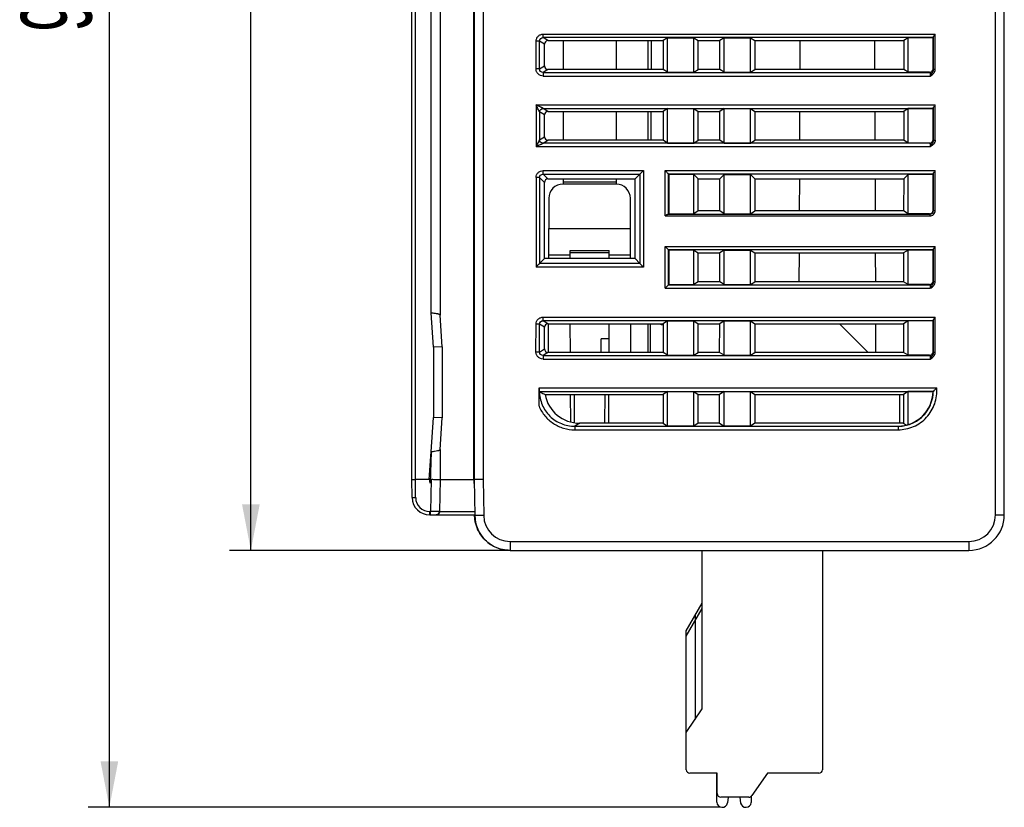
# Model space of a CAD drawing. Header units: millimetres. Extents: x 0 to 420, y 0 to 297.
# Tile 49 of 72: x 82 to 138, y 162 to 207. Entities that reach past the tile are written whole.
import ezdxf

# ---------------------------------------------------------------- set-up
doc = ezdxf.new("R2010")
doc.units = ezdxf.units.MM
doc.header["$LTSCALE"] = 23.1
doc.layers.get('0').update_dxf_attribs({"linetype": 'CONTINUOUS'})
doc.styles.get("Standard").update_dxf_attribs({"font": 'txt', "width": 0.6})
doc.dimstyles.new('DIMSTYLE_1', dxfattribs={"dimtxt": 4, "dimasz": 2.6, "dimexe": 1.2, "dimexo": 0.1, "dimgap": 1, "dimtad": 1, "dimzin": 0, "dimdsep": 46, "dimtxsty": 'Standard', "dimblk": '_FILLED', "dimblk1": '_FILLED', "dimblk2": '_FILLED', "dimcen": 0.09, "dimazin": 0, "dimtp": 0.01, "dimtm": 0.01, "dimtfac": 1, "dimtofl": 0, "dimtmove": 0, "dimatfit": 3, "dimldrblk": '_FILLED', "dimfxl": 1, "dimtolj": 1, "dimtzin": 0, "dimarcsym": 0})

# ---------------------------------------------------------------- blocks, each defined once
blk = doc.blocks.new('_FILLED')
at = {"color": 0, "linetype": 'ByBlock'}
blk.add_solid([(0, 0), (-1, 0.192), (-1, -0.192)], dxfattribs=at)
blk = doc.blocks.new('*D1')
at = {"color": 2, "linetype": 'Continuous', "transparency": 16777216}
for p, q in [((104.953, 257.985), (94.204, 257.985)), ((95.404, 257.985), (95.404, 217.385)), ((95.404, 176.785), (95.404, 217.385)), ((109.967, 176.785), (94.204, 176.785))]:
    blk.add_line(p, q, dxfattribs=at)
at = {"color": 2, "linetype": 'Continuous', "transparency": 16777216, "xscale": 2.6, "yscale": 2.6, "zscale": 2.6}
for p, rotation in [((95.404, 257.985), 90), ((95.404, 176.785), 270)]:
    blk.add_blockref('_FILLED', p, dxfattribs=dict(at, rotation=rotation))
at = {"color": 2, "linetype": 'Continuous', "transparency": 16777216, "insert": (90.404, 217.385), "char_height": 4, "width": 12, "attachment_point": 2, "rotation": 90, "line_spacing_factor": 0.9}
blk.add_mtext('81.20', dxfattribs=at)
blk = doc.blocks.new('*D2')
at = {"color": 2, "linetype": 'Continuous', "transparency": 16777216}
for p, q in [((104.953, 257.985), (86.204, 257.985)), ((87.404, 257.985), (87.404, 210.123)), ((87.404, 162.26), (87.404, 210.123)), ((121.955, 162.26), (86.204, 162.26))]:
    blk.add_line(p, q, dxfattribs=at)
at = {"color": 2, "linetype": 'Continuous', "transparency": 16777216, "xscale": 2.6, "yscale": 2.6, "zscale": 2.6}
for p, rotation in [((87.404, 257.985), 90), ((87.404, 162.26), 270)]:
    blk.add_blockref('_FILLED', p, dxfattribs=dict(at, rotation=rotation))
at = {"color": 2, "linetype": 'Continuous', "transparency": 16777216, "insert": (82.404, 210.123), "char_height": 4, "width": 12, "attachment_point": 2, "rotation": 90, "line_spacing_factor": 0.9}
blk.add_mtext('95.72', dxfattribs=at)

msp = doc.modelspace()

# ---------------------------------------------------------------- linework, layer by layer
at = {"color": 7, "linetype": 'Continuous'}
for p, q in [((104.504, 180.785), (104.504, 243.885)), ((104.704, 180.785), (104.704, 243.885)), ((105.599, 190.218), (105.599, 243.885)), ((106.099, 243.885), (106.099, 190.085)), ((108.004, 180.785), (108.004, 243.985)), ((108.032, 243.885), (108.032, 180.785)), ((108.532, 243.885), (108.532, 180.789)), ((137.504, 178.785), (137.504, 243.885)), ((138.004, 178.785), (138.004, 243.985)), ((111.533, 203.998), (111.533, 205.572)), ((111.732, 205.571), (111.533, 205.572)), ((111.731, 203.998), (111.732, 205.571)), ((112.004, 205.402), (111.732, 205.571)), ((111.932, 205.769), (111.932, 205.968)), ((111.932, 205.968), (134.096, 205.968)), ((112.204, 205.6), (111.932, 205.769)), ((133.988, 205.769), (111.932, 205.769)), ((112.204, 205.6), (118.719, 205.6)), ((113.054, 205.6), (113.054, 203.97)), ((116.054, 205.6), (116.054, 203.97)), ((117.854, 205.6), (117.854, 203.97)), ((118.041, 205.6), (118.035, 203.97)), ((118.719, 205.6), (118.718, 203.97)), ((118.964, 205.758), (118.719, 205.6)), ((118.964, 205.758), (120.445, 205.758)), ((118.964, 203.811), (118.964, 205.758)), ((120.445, 205.758), (120.69, 205.6)), ((120.445, 203.811), (120.445, 205.758)), ((120.69, 205.6), (121.919, 205.6)), ((120.691, 203.97), (120.69, 205.6)), ((121.918, 203.97), (121.919, 205.6)), ((122.164, 205.758), (121.919, 205.6)), ((122.164, 205.758), (123.645, 205.758)), ((122.164, 203.811), (122.164, 205.758)), ((123.645, 205.758), (123.89, 205.6)), ((123.645, 203.811), (123.645, 205.758)), ((123.89, 205.6), (132.319, 205.6)), ((123.89, 205.6), (123.891, 203.97)), ((126.455, 203.97), (126.461, 205.6)), ((130.693, 203.97), (130.688, 205.6)), ((132.319, 205.6), (132.318, 203.97)), ((132.564, 205.758), (132.319, 205.6)), ((133.978, 205.758), (132.564, 205.758)), ((132.564, 203.811), (132.564, 205.758)), ((133.978, 205.758), (133.988, 205.769)), ((133.978, 204.01), (133.978, 205.758)), ((133.996, 203.981), (133.996, 205.8)), ((134.096, 203.981), (134.096, 205.968)), ((112.004, 204.168), (112.004, 205.402)), ((111.731, 203.998), (111.533, 203.998)), ((111.731, 203.998), (112.004, 204.168)), ((112.204, 203.97), (111.932, 203.801)), ((111.932, 203.801), (111.932, 203.601)), ((111.932, 203.801), (133.789, 203.801)), ((118.718, 203.97), (112.204, 203.97)), ((118.964, 203.811), (118.718, 203.97)), ((118.964, 203.811), (120.445, 203.811)), ((120.445, 203.811), (120.691, 203.97)), ((121.918, 203.97), (120.691, 203.97)), ((122.164, 203.811), (121.918, 203.97)), ((122.164, 203.811), (123.645, 203.811)), ((123.645, 203.811), (123.891, 203.97)), ((132.318, 203.97), (123.891, 203.97)), ((132.564, 203.811), (132.318, 203.97)), ((133.779, 203.811), (132.564, 203.811)), ((133.779, 203.811), (133.789, 203.801)), ((133.978, 204.01), (133.988, 204)), ((133.996, 203.981), (134.096, 203.981)), ((111.932, 203.601), (133.821, 203.601)), ((111.532, 201.968), (111.531, 199.601)), ((111.532, 201.968), (134.096, 201.968)), ((111.73, 201.571), (111.729, 199.998)), ((112.004, 201.4), (111.73, 201.571)), ((112.204, 201.599), (111.931, 201.769)), ((111.931, 201.769), (133.988, 201.769)), ((112.204, 201.599), (118.717, 201.599)), ((113.054, 201.599), (113.054, 199.971)), ((116.054, 201.599), (116.054, 199.971)), ((117.854, 201.599), (117.854, 199.971)), ((118.027, 201.599), (118.021, 199.971)), ((118.717, 201.599), (118.716, 199.971)), ((118.964, 201.758), (118.717, 201.599)), ((118.964, 201.758), (120.445, 201.758)), ((118.964, 199.811), (118.964, 201.758)), ((120.445, 201.758), (120.692, 201.599)), ((120.445, 199.811), (120.445, 201.758)), ((120.692, 201.599), (121.917, 201.599)), ((120.693, 199.971), (120.692, 201.599)), ((121.916, 199.971), (121.917, 201.599)), ((122.164, 201.758), (121.917, 201.599)), ((122.164, 201.758), (123.645, 201.758)), ((122.164, 199.811), (122.164, 201.758)), ((123.645, 201.758), (123.892, 201.599)), ((123.645, 199.811), (123.645, 201.758)), ((123.892, 201.599), (132.317, 201.599)), ((123.892, 201.599), (123.893, 199.971)), ((126.441, 199.971), (126.447, 201.599)), ((130.707, 199.971), (130.702, 201.599)), ((132.317, 201.599), (132.316, 199.971)), ((132.564, 201.758), (132.317, 201.599)), ((133.978, 201.758), (132.564, 201.758)), ((132.564, 199.811), (132.564, 201.758)), ((133.978, 201.758), (133.988, 201.769)), ((133.978, 200.01), (133.978, 201.758)), ((133.996, 199.981), (133.996, 201.8)), ((134.096, 199.981), (134.096, 201.968)), ((112.004, 200.17), (112.004, 201.4)), ((111.729, 199.998), (112.004, 200.17)), ((111.93, 199.801), (112.204, 199.971)), ((118.716, 199.971), (112.204, 199.971)), ((118.964, 199.811), (118.716, 199.971)), ((120.445, 199.811), (120.693, 199.971)), ((121.916, 199.971), (120.693, 199.971)), ((122.164, 199.811), (121.916, 199.971)), ((123.645, 199.811), (123.893, 199.971)), ((132.316, 199.971), (123.893, 199.971)), ((132.564, 199.811), (132.316, 199.971)), ((133.978, 200.01), (133.988, 200)), ((133.996, 199.981), (134.096, 199.981)), ((133.821, 199.601), (111.531, 199.601)), ((133.789, 199.801), (111.93, 199.801)), ((118.964, 199.811), (120.445, 199.811)), ((122.164, 199.811), (123.645, 199.811)), ((133.779, 199.811), (132.564, 199.811)), ((133.779, 199.811), (133.789, 199.801)), ((111.926, 198.252), (117.599, 198.252)), ((111.926, 198.054), (111.926, 198.252)), ((117.599, 198.252), (117.601, 192.801)), ((118.821, 198.252), (134.096, 198.252)), ((118.821, 195.693), (118.821, 198.252)), ((134.096, 195.992), (134.096, 198.252)), ((111.53, 197.856), (111.527, 192.801)), ((111.728, 197.856), (111.53, 197.856)), ((111.728, 197.856), (111.725, 192.999)), ((112.004, 197.587), (111.728, 197.856)), ((112.202, 197.785), (111.926, 198.054)), ((111.926, 198.054), (117.401, 198.054)), ((112.202, 197.785), (117.124, 197.785)), ((113.054, 197.785), (113.054, 197.485)), ((116.054, 197.785), (116.054, 197.485)), ((117.124, 197.785), (117.401, 198.054)), ((117.124, 193.285), (117.124, 197.785)), ((117.401, 198.054), (117.403, 192.999)), ((133.989, 198.054), (119.019, 198.054)), ((119.02, 198.053), (119.031, 198.037)), ((119.02, 195.801), (119.02, 198.053)), ((120.445, 198.037), (119.031, 198.037)), ((119.031, 198.037), (119.031, 195.811)), ((120.445, 198.037), (120.694, 197.785)), ((120.445, 195.811), (120.445, 198.037)), ((120.694, 197.785), (121.915, 197.785)), ((120.695, 195.973), (120.694, 197.785)), ((121.914, 195.973), (121.915, 197.785)), ((122.164, 198.037), (121.915, 197.785)), ((122.164, 198.037), (123.645, 198.037)), ((122.164, 195.811), (122.164, 198.037)), ((123.645, 198.037), (123.894, 197.785)), ((123.645, 195.811), (123.645, 198.037)), ((123.894, 197.785), (132.315, 197.785)), ((123.894, 197.785), (123.895, 195.973)), ((126.427, 195.973), (126.434, 197.785)), ((130.721, 195.973), (130.715, 197.785)), ((132.315, 197.785), (132.314, 195.973)), ((132.564, 198.037), (132.315, 197.785)), ((133.978, 198.037), (132.564, 198.037)), ((132.564, 195.811), (132.564, 198.037)), ((133.978, 198.037), (133.989, 198.054)), ((133.978, 196.01), (133.978, 198.037)), ((133.996, 195.992), (133.996, 198.085)), ((112.004, 193.285), (112.004, 197.587)), ((116.062, 197.485), (113.046, 197.485)), ((116.054, 197.597), (113.054, 197.597)), ((112.246, 196.687), (112.234, 193.285)), ((116.874, 193.285), (116.862, 196.687)), ((120.695, 195.973), (120.445, 195.811)), ((121.914, 195.973), (120.695, 195.973)), ((122.164, 195.811), (121.914, 195.973)), ((123.645, 195.811), (123.895, 195.973)), ((132.314, 195.973), (123.895, 195.973)), ((132.564, 195.811), (132.314, 195.973)), ((133.978, 196.01), (133.996, 195.992)), ((133.996, 195.992), (134.096, 195.992)), ((118.821, 195.693), (133.797, 195.693)), ((118.989, 195.793), (133.797, 195.793)), ((119.02, 195.801), (119.031, 195.811)), ((119.031, 195.811), (120.445, 195.811)), ((122.164, 195.811), (123.645, 195.811)), ((133.779, 195.811), (132.564, 195.811)), ((133.779, 195.811), (133.797, 195.793)), ((133.797, 195.793), (133.797, 195.693)), ((116.868, 194.957), (112.24, 194.957)), ((118.821, 193.968), (134.096, 193.968)), ((118.821, 191.601), (118.821, 193.968)), ((119.02, 193.769), (118.821, 193.968)), ((133.988, 193.769), (119.02, 193.769)), ((119.02, 193.769), (119.031, 193.758)), ((119.02, 191.801), (119.02, 193.769)), ((120.445, 193.758), (119.031, 193.758)), ((119.031, 193.758), (119.031, 191.811)), ((120.445, 193.758), (120.696, 193.596)), ((120.445, 191.811), (120.445, 193.758)), ((122.164, 193.758), (121.913, 193.596)), ((122.164, 193.758), (123.645, 193.758)), ((122.164, 191.811), (122.164, 193.758)), ((123.645, 193.758), (123.896, 193.596)), ((123.645, 191.811), (123.645, 193.758)), ((132.564, 193.758), (132.313, 193.596)), ((133.978, 193.758), (132.564, 193.758)), ((132.564, 191.811), (132.564, 193.758)), ((133.978, 193.758), (133.988, 193.769)), ((133.978, 192.01), (133.978, 193.758)), ((133.996, 191.981), (133.996, 193.8)), ((134.096, 191.981), (134.096, 193.968)), ((111.725, 192.999), (112.004, 193.285)), ((117.124, 193.285), (112.004, 193.285)), ((112.235, 193.485), (113.453, 193.485)), ((113.453, 193.735), (115.656, 193.735)), ((113.454, 193.285), (113.453, 193.735)), ((115.655, 193.596), (113.453, 193.596)), ((115.654, 193.285), (115.656, 193.735)), ((115.655, 193.485), (116.873, 193.485)), ((117.124, 193.285), (117.403, 192.999)), ((120.696, 193.596), (121.913, 193.596)), ((120.697, 191.974), (120.696, 193.596)), ((121.912, 191.974), (121.913, 193.596)), ((123.896, 193.596), (132.313, 193.596)), ((123.896, 193.596), (123.897, 191.974)), ((126.413, 191.974), (126.419, 193.596)), ((130.735, 191.974), (130.73, 193.596)), ((132.313, 193.596), (132.312, 191.974)), ((117.601, 192.801), (111.527, 192.801)), ((117.403, 192.999), (111.725, 192.999)), ((119.02, 191.801), (118.821, 191.601)), ((118.821, 191.601), (133.821, 191.601)), ((119.02, 191.801), (119.031, 191.811)), ((119.02, 191.801), (133.789, 191.801)), ((119.031, 191.811), (120.445, 191.811)), ((120.697, 191.974), (120.445, 191.811)), ((121.912, 191.974), (120.697, 191.974)), ((122.164, 191.811), (121.912, 191.974)), ((122.164, 191.811), (123.645, 191.811)), ((123.645, 191.811), (123.897, 191.974)), ((132.312, 191.974), (123.897, 191.974)), ((132.564, 191.811), (132.312, 191.974)), ((133.779, 191.811), (132.564, 191.811)), ((133.779, 191.811), (133.789, 191.801)), ((133.978, 192.01), (133.988, 192)), ((133.996, 191.981), (134.096, 191.981)), ((105.729, 188.268), (105.599, 190.218)), ((106.219, 188.285), (106.099, 190.085)), ((111.925, 189.968), (134.096, 189.968)), ((111.925, 189.769), (111.925, 189.968)), ((134.096, 187.981), (134.096, 189.968)), ((111.525, 187.998), (111.526, 189.572)), ((111.724, 189.571), (111.526, 189.572)), ((111.723, 187.998), (111.724, 189.571)), ((112.004, 189.397), (111.724, 189.571)), ((133.988, 189.769), (111.925, 189.769)), ((112.204, 189.595), (111.925, 189.769)), ((112.004, 188.173), (112.004, 189.397)), ((112.204, 189.595), (118.711, 189.595)), ((112.222, 189.595), (112.216, 187.975)), ((113.473, 187.975), (113.467, 189.595)), ((115.642, 189.595), (115.636, 187.975)), ((116.893, 187.975), (116.887, 189.595)), ((117.854, 189.595), (117.854, 187.975)), ((117.985, 189.595), (117.979, 187.975)), ((118.604, 189.54), (118.604, 189.595)), ((118.711, 189.54), (118.604, 189.54)), ((118.711, 189.595), (118.71, 187.975)), ((118.964, 189.758), (118.711, 189.595)), ((118.964, 189.758), (120.445, 189.758)), ((118.964, 187.811), (118.964, 189.758)), ((120.445, 189.758), (120.698, 189.595)), ((120.445, 187.811), (120.445, 189.758)), ((120.698, 189.595), (121.911, 189.595)), ((120.698, 187.975), (120.698, 189.595)), ((121.91, 187.975), (121.911, 189.595)), ((122.164, 189.758), (121.911, 189.595)), ((122.164, 189.758), (123.645, 189.758)), ((122.164, 187.811), (122.164, 189.758)), ((123.645, 189.758), (123.898, 189.595)), ((123.645, 187.811), (123.645, 189.758)), ((123.898, 189.595), (132.311, 189.595)), ((123.898, 189.595), (123.898, 187.975)), ((130.314, 187.975), (128.694, 189.595)), ((130.749, 187.975), (130.744, 189.595)), ((132.311, 189.595), (132.31, 187.975)), ((132.564, 189.758), (132.311, 189.595)), ((133.978, 189.758), (132.564, 189.758)), ((132.564, 187.811), (132.564, 189.758)), ((133.978, 189.758), (133.988, 189.769)), ((133.978, 188.01), (133.978, 189.758)), ((133.996, 187.981), (133.996, 189.8)), ((115.639, 188.746), (115.204, 188.738)), ((115.204, 187.975), (115.204, 188.738)), ((106.219, 188.285), (105.729, 188.268)), ((105.729, 188.268), (105.729, 184.301)), ((106.219, 188.285), (106.219, 184.285)), ((111.723, 187.998), (112.004, 188.173)), ((111.723, 187.998), (111.525, 187.998)), ((112.204, 187.975), (111.924, 187.801)), ((111.924, 187.801), (133.789, 187.801)), ((111.924, 187.801), (111.924, 187.601)), ((118.71, 187.975), (112.204, 187.975)), ((118.964, 187.811), (118.71, 187.975)), ((118.964, 187.811), (120.445, 187.811)), ((120.445, 187.811), (120.698, 187.975)), ((121.91, 187.975), (120.698, 187.975)), ((122.164, 187.811), (121.91, 187.975)), ((122.164, 187.811), (123.645, 187.811)), ((123.645, 187.811), (123.898, 187.975)), ((132.31, 187.975), (123.898, 187.975)), ((132.564, 187.811), (132.31, 187.975)), ((133.779, 187.811), (132.564, 187.811)), ((133.779, 187.811), (133.789, 187.801)), ((133.978, 188.01), (133.988, 188)), ((133.996, 187.981), (134.096, 187.981)), ((111.924, 187.601), (133.821, 187.601)), ((111.697, 184.93), (111.698, 185.968)), ((111.698, 185.968), (134.181, 185.968)), ((111.723, 185.769), (133.988, 185.769)), ((112.038, 185.594), (118.709, 185.594)), ((113.486, 184.044), (113.481, 185.594)), ((113.681, 185.594), (113.687, 184.001)), ((115.422, 183.976), (115.428, 185.594)), ((115.628, 185.594), (115.622, 183.976)), ((118.709, 185.594), (118.708, 183.976)), ((118.964, 185.758), (118.709, 185.594)), ((118.964, 185.758), (120.445, 185.758)), ((118.964, 183.811), (118.964, 185.758)), ((120.445, 185.758), (120.7, 185.594)), ((120.445, 183.811), (120.445, 185.758)), ((120.7, 185.594), (121.909, 185.594)), ((120.7, 183.976), (120.7, 185.594)), ((121.908, 183.976), (121.909, 185.594)), ((122.164, 185.758), (121.909, 185.594)), ((122.164, 185.758), (123.645, 185.758)), ((122.164, 183.811), (122.164, 185.758)), ((123.645, 185.758), (123.9, 185.594)), ((123.645, 183.811), (123.645, 185.758)), ((123.9, 185.594), (132.309, 185.594)), ((123.9, 185.594), (123.9, 183.976)), ((132.104, 183.976), (132.104, 185.594)), ((132.309, 185.594), (132.308, 183.976)), ((132.564, 185.758), (132.309, 185.594)), ((133.978, 185.758), (132.564, 185.758)), ((132.564, 183.896), (132.564, 185.758)), ((105.599, 182.351), (105.729, 184.301)), ((106.219, 184.285), (105.729, 184.301)), ((106.099, 182.485), (106.219, 184.285)), ((114, 183.976), (113.718, 183.801)), ((113.718, 183.801), (131.996, 183.801)), ((113.718, 183.801), (113.718, 183.601)), ((118.708, 183.976), (114, 183.976)), ((118.708, 183.976), (118.964, 183.811)), ((120.445, 183.811), (118.964, 183.811)), ((120.7, 183.976), (120.445, 183.811)), ((121.908, 183.976), (120.7, 183.976)), ((121.908, 183.976), (122.164, 183.811)), ((123.645, 183.811), (122.164, 183.811)), ((123.9, 183.976), (123.645, 183.811)), ((132.308, 183.976), (123.9, 183.976)), ((131.986, 183.811), (131.996, 183.801)), ((131.996, 183.801), (131.996, 183.601)), ((132.308, 183.976), (132.472, 183.871)), ((113.718, 183.601), (131.996, 183.601)), ((105.494, 180.785), (105.599, 182.351)), ((105.599, 182.352), (105.54, 180.583)), ((106.099, 182.485), (106.099, 180.785)), ((104.522, 179.767), (104.504, 180.785)), ((104.504, 180.785), (104.704, 180.785)), ((105.494, 180.785), (104.704, 180.785)), ((104.722, 179.767), (104.704, 180.785)), ((105.599, 180.785), (105.567, 178.981)), ((106.099, 180.785), (106.067, 178.981)), ((106.104, 180.785), (108.016, 180.785)), ((108.004, 180.785), (108.005, 180.75)), ((108.016, 180.747), (108.016, 180.75)), ((108.032, 180.785), (108.067, 178.75)), ((108.532, 180.789), (108.567, 178.759)), ((105.567, 178.981), (105.522, 178.981)), ((105.522, 178.785), (105.522, 178.981)), ((105.522, 178.785), (108.055, 178.785)), ((105.567, 178.785), (105.567, 178.981)), ((106.073, 178.981), (108.05, 178.981)), ((108.567, 178.759), (108.067, 178.75)), ((137.504, 178.785), (138.004, 178.785)), ((110.067, 177.285), (136.004, 177.285)), ((110.067, 177.285), (110.067, 176.785)), ((136.004, 177.285), (136.004, 176.785)), ((110.067, 176.785), (136.004, 176.785)), ((120.924, 167.819), (120.924, 176.785)), ((127.724, 176.785), (127.724, 164.385)), ((120.024, 172.238), (120.924, 173.797)), ((120.024, 171.938), (120.924, 173.497)), ((120.524, 173.104), (120.524, 167.226)), ((120.024, 164.385), (120.024, 172.238)), ((120.024, 166.485), (120.924, 167.819)), ((121.774, 164.185), (120.224, 164.185)), ((121.749, 162.543), (121.749, 164.185)), ((121.774, 163.035), (121.774, 164.185)), ((124.613, 164.185), (123.727, 162.92)), ((127.524, 164.185), (124.613, 164.185)), ((123.563, 162.835), (121.974, 162.835)), ((122.385, 162.835), (122.356, 162.507)), ((123.098, 162.502), (123.069, 162.835)), ((123.699, 162.888), (123.699, 162.53))]:
    msp.add_line(p, q, dxfattribs=at)
for centre, radius, start, end in [((133.787, 204.002), 0.201, 270.5059, 359.4941), ((133.787, 200.002), 0.201, 270.5059, 359.4941), ((113.046, 196.685), 0.8, 90, 179.8), ((116.062, 196.685), 0.8, 0.2, 90), ((133.787, 192.002), 0.201, 270.5059, 359.4941), ((133.787, 188.002), 0.201, 270.5059, 359.4941), ((131.997, 185.811), 2.01, 269.9719, 278.7177), ((105.522, 179.785), 1, 181, 270), ((105.522, 179.781), 0.8, 181.0001, 269.9999), ((105.867, 178.985), 0.2, 269.9828, 359.0176), ((110.067, 178.785), 2, 181.0005, 269.9995), ((110.067, 178.785), 1.5, 181.0005, 269.9995), ((136.004, 178.785), 2, 270, 360), ((136.004, 178.785), 1.5, 270, 360), ((120.224, 164.385), 0.2, 180, 270), ((127.524, 164.385), 0.2, 270, 360), ((121.974, 163.035), 0.2, 180, 270), ((123.563, 163.035), 0.2, 270, 324.9004), ((122.055, 162.567), 0.307, 184.6258, 348.6749), ((123.396, 162.564), 0.305, 191.7432, 353.4559)]:
    msp.add_arc(centre, radius, start, end, dxfattribs=at)
for centre, major_axis, ratio, start_param, end_param in [((112.206, 205.399), (0.17, -0.11), 0.986269, 2.151571, 3.709753), ((133.987, 205.968), (0, 0.2), 0.087489, -3.054326, -2.566899), ((112.206, 204.171), (0.174, 0.104), 0.986859, 2.609025, 4.168176), ((133.777, 204.012), (0.142, -0.142), 0.992433, -0.7816, 0.7816), ((112.206, 201.398), (0.17, -0.11), 0.986269, 2.151571, 3.709753), ((133.987, 201.968), (0, 0.2), 0.087489, -3.054326, -2.566899), ((112.206, 200.172), (0.174, 0.104), 0.986859, 2.609025, 4.168176), ((133.777, 200.012), (0.142, -0.142), 0.992433, -0.7816, 0.7816), ((112.206, 197.583), (0.144, -0.144), 0.980815, 2.365722, 3.917148), ((133.987, 198.252), (0, 0.2), 0.087489, -3.005457, -2.566899), ((133.777, 196.012), (0.142, -0.142), 0.992433, -0.7816, 0.7816), ((118.821, 195.802), (0.2, 0), 0.087489, -0.574694, -0.087266), ((133.987, 193.968), (0, 0.2), 0.087489, -3.054326, -2.566899), ((133.777, 192.012), (0.142, -0.142), 0.992433, -0.7816, 0.7816), ((112.206, 189.394), (0.17, -0.11), 0.986269, 2.151571, 3.709753), ((133.987, 189.968), (0, 0.2), 0.087489, -3.054326, -2.566899), ((112.206, 188.176), (0.174, 0.104), 0.986859, 2.609025, 4.168176), ((133.777, 188.012), (0.142, -0.142), 0.992433, -0.7816, 0.7816), ((114.024, 185.983), (1.74, 1.039), 0.986859, 2.792704, 4.168176), ((131.97, 185.819), (1.425, -1.425), 0.992433, 5.501585, 7.042425), ((132.001, 185.789), (2.229, 0.523), 0.384567, -0.577439, -0.567201), ((110.005, 180.785), (1.449, 1.378), 0.999969, -3.884568, -3.790845)]:
    msp.add_ellipse(centre, major_axis=major_axis, ratio=ratio, start_param=start_param, end_param=end_param, dxfattribs=at)
for points, knots in [([(111.533, 205.572), (111.533, 205.623), (111.554, 205.728), (111.643, 205.86), (111.776, 205.948), (111.881, 205.968), (111.932, 205.968)], [0, 0, 0, 0, 0.250199, 0.500232, 0.750145, 1, 1, 1, 1]), ([(111.732, 205.571), (111.731, 205.622), (111.774, 205.73), (111.882, 205.769), (111.932, 205.769)], [0, 0, 0, 0, 0.500649, 1, 1, 1, 1]), ([(133.996, 205.8), (133.998, 205.813), (134.01, 205.839), (134.044, 205.895), (134.075, 205.938), (134.096, 205.968)], [0, 0, 0, 0, 0.193625, 0.440908, 1, 1, 1, 1]), ([(111.932, 203.601), (111.88, 203.601), (111.775, 203.622), (111.642, 203.71), (111.553, 203.842), (111.533, 203.947), (111.533, 203.998)], [0, 0, 0, 0, 0.250238, 0.500291, 0.75019, 1, 1, 1, 1]), ([(111.932, 203.801), (111.881, 203.8), (111.773, 203.84), (111.73, 203.947), (111.731, 203.998)], [0, 0, 0, 0, 0.499868, 1, 1, 1, 1]), ([(133.789, 203.801), (133.796, 203.797), (133.805, 203.773), (133.814, 203.732), (133.82, 203.671), (133.821, 203.626), (133.821, 203.601)], [0, 0, 0, 0, 0.113428, 0.334319, 0.642911, 1, 1, 1, 1]), ([(133.821, 203.601), (133.838, 203.633), (133.874, 203.694), (133.931, 203.783), (133.982, 203.875), (133.997, 203.946), (133.996, 203.981)], [0, 0, 0, 0, 0.254527, 0.501484, 0.748818, 1, 1, 1, 1]), ([(133.821, 203.601), (133.892, 203.642), (133.997, 203.714), (134.08, 203.858), (134.096, 203.94), (134.096, 203.981)], [0, 0, 0, 0, 0.499538, 0.749875, 1, 1, 1, 1]), ([(133.988, 204), (133.989, 203.999), (133.993, 203.993), (133.995, 203.987), (133.996, 203.981)], [0, 0, 0, 0, 0.164243, 1, 1, 1, 1]), ([(111.73, 201.571), (111.725, 201.58), (111.71, 201.602), (111.678, 201.659), (111.637, 201.746), (111.591, 201.858), (111.555, 201.933), (111.532, 201.968)], [0, 0, 0, 0, 0.068474, 0.177242, 0.440236, 0.718138, 1, 1, 1, 1]), ([(111.931, 201.769), (111.922, 201.772), (111.901, 201.787), (111.862, 201.808), (111.813, 201.833), (111.739, 201.866), (111.643, 201.907), (111.567, 201.944), (111.532, 201.968)], [0, 0, 0, 0, 0.062787, 0.169706, 0.297095, 0.433971, 0.714737, 1, 1, 1, 1]), ([(111.73, 201.571), (111.731, 201.622), (111.775, 201.726), (111.88, 201.768), (111.931, 201.769)], [0, 0, 0, 0, 0.498807, 1, 1, 1, 1]), ([(133.996, 201.8), (133.998, 201.813), (134.01, 201.839), (134.044, 201.895), (134.075, 201.938), (134.096, 201.968)], [0, 0, 0, 0, 0.193622, 0.440903, 1, 1, 1, 1]), ([(111.729, 199.998), (111.724, 199.989), (111.709, 199.968), (111.677, 199.911), (111.636, 199.824), (111.59, 199.711), (111.554, 199.636), (111.531, 199.601)], [0, 0, 0, 0, 0.068522, 0.177313, 0.440327, 0.718187, 1, 1, 1, 1]), ([(111.93, 199.801), (111.879, 199.801), (111.774, 199.843), (111.73, 199.948), (111.729, 199.998)], [0, 0, 0, 0, 0.500876, 1, 1, 1, 1]), ([(133.821, 199.601), (133.839, 199.633), (133.874, 199.694), (133.931, 199.783), (133.982, 199.875), (133.997, 199.946), (133.996, 199.981)], [0, 0, 0, 0, 0.254527, 0.501484, 0.748818, 1, 1, 1, 1]), ([(134.096, 199.981), (134.096, 199.94), (134.08, 199.858), (133.997, 199.714), (133.892, 199.642), (133.821, 199.601)], [0, 0, 0, 0, 0.250125, 0.500462, 1, 1, 1, 1]), ([(133.988, 200), (133.989, 199.999), (133.993, 199.993), (133.995, 199.987), (133.996, 199.981)], [0, 0, 0, 0, 0.164296, 1, 1, 1, 1]), ([(111.93, 199.801), (111.921, 199.797), (111.9, 199.783), (111.861, 199.762), (111.812, 199.737), (111.738, 199.703), (111.642, 199.663), (111.566, 199.625), (111.531, 199.601)], [0, 0, 0, 0, 0.06279, 0.169735, 0.297129, 0.433995, 0.714758, 1, 1, 1, 1]), ([(133.789, 199.801), (133.796, 199.797), (133.805, 199.773), (133.814, 199.732), (133.82, 199.671), (133.821, 199.626), (133.821, 199.601)], [0, 0, 0, 0, 0.113437, 0.334316, 0.642876, 1, 1, 1, 1]), ([(111.53, 197.856), (111.53, 197.908), (111.55, 198.012), (111.638, 198.144), (111.77, 198.232), (111.874, 198.252), (111.926, 198.252)], [0, 0, 0, 0, 0.250221, 0.500257, 0.750157, 1, 1, 1, 1]), ([(117.401, 198.054), (117.41, 198.064), (117.476, 198.13), (117.542, 198.196), (117.599, 198.252)], [0, 0, 0, 0, 0.142424, 1, 1, 1, 1]), ([(119.02, 198.053), (119.018, 198.057), (119.009, 198.067), (118.983, 198.091), (118.94, 198.132), (118.883, 198.19), (118.841, 198.23), (118.821, 198.252)], [0, 0, 0, 0, 0.051861, 0.1362, 0.380751, 0.682555, 1, 1, 1, 1]), ([(133.996, 198.085), (133.998, 198.097), (134.01, 198.124), (134.044, 198.18), (134.075, 198.223), (134.096, 198.252)], [0, 0, 0, 0, 0.193624, 0.440904, 1, 1, 1, 1]), ([(111.728, 197.856), (111.727, 197.907), (111.767, 198.015), (111.875, 198.055), (111.926, 198.054)], [0, 0, 0, 0, 0.500287, 1, 1, 1, 1]), ([(133.797, 195.793), (133.848, 195.792), (133.954, 195.834), (133.997, 195.941), (133.996, 195.992)], [0, 0, 0, 0, 0.499597, 1, 1, 1, 1]), ([(133.797, 195.693), (133.873, 195.693), (134.032, 195.756), (134.096, 195.916), (134.096, 195.992)], [0, 0, 0, 0, 0.499601, 1, 1, 1, 1]), ([(118.821, 195.693), (118.851, 195.714), (118.894, 195.745), (118.95, 195.779), (118.976, 195.791), (118.989, 195.793)], [0, 0, 0, 0, 0.559086, 0.806372, 1, 1, 1, 1]), ([(133.996, 193.8), (133.998, 193.813), (134.01, 193.839), (134.044, 193.895), (134.075, 193.938), (134.096, 193.968)], [0, 0, 0, 0, 0.193622, 0.440903, 1, 1, 1, 1]), ([(111.725, 192.999), (111.716, 192.989), (111.649, 192.924), (111.584, 192.857), (111.527, 192.801)], [0, 0, 0, 0, 0.144152, 1, 1, 1, 1]), ([(117.403, 192.999), (117.413, 192.989), (117.479, 192.924), (117.545, 192.857), (117.601, 192.801)], [0, 0, 0, 0, 0.143297, 1, 1, 1, 1]), ([(133.789, 191.801), (133.796, 191.797), (133.805, 191.773), (133.814, 191.732), (133.82, 191.671), (133.821, 191.626), (133.821, 191.601)], [0, 0, 0, 0, 0.113428, 0.334319, 0.642911, 1, 1, 1, 1]), ([(133.821, 191.601), (133.838, 191.633), (133.874, 191.694), (133.931, 191.783), (133.982, 191.875), (133.997, 191.946), (133.996, 191.981)], [0, 0, 0, 0, 0.254527, 0.501484, 0.748818, 1, 1, 1, 1]), ([(133.821, 191.601), (133.892, 191.642), (133.997, 191.714), (134.08, 191.858), (134.096, 191.94), (134.096, 191.981)], [0, 0, 0, 0, 0.499538, 0.749875, 1, 1, 1, 1]), ([(133.988, 192), (133.989, 191.999), (133.993, 191.993), (133.995, 191.987), (133.996, 191.981)], [0, 0, 0, 0, 0.164243, 1, 1, 1, 1]), ([(105.599, 190.218), (105.662, 190.21), (105.754, 190.2), (105.872, 190.182), (105.946, 190.169), (106.008, 190.154), (106.062, 190.135), (106.097, 190.107), (106.099, 190.086)], [0, 0, 0, 0, 0.360932, 0.524633, 0.66896, 0.789304, 0.883276, 1, 1, 1, 1]), ([(111.526, 189.572), (111.526, 189.623), (111.546, 189.728), (111.635, 189.86), (111.768, 189.948), (111.873, 189.968), (111.925, 189.968)], [0, 0, 0, 0, 0.250199, 0.500232, 0.750145, 1, 1, 1, 1]), ([(133.996, 189.8), (133.998, 189.813), (134.01, 189.839), (134.044, 189.895), (134.075, 189.938), (134.096, 189.968)], [0, 0, 0, 0, 0.193622, 0.440903, 1, 1, 1, 1]), ([(111.724, 189.571), (111.723, 189.622), (111.766, 189.73), (111.874, 189.769), (111.925, 189.769)], [0, 0, 0, 0, 0.500649, 1, 1, 1, 1]), ([(111.924, 187.601), (111.872, 187.601), (111.767, 187.622), (111.634, 187.71), (111.545, 187.842), (111.525, 187.947), (111.525, 187.998)], [0, 0, 0, 0, 0.250238, 0.500291, 0.75019, 1, 1, 1, 1]), ([(111.924, 187.801), (111.873, 187.8), (111.765, 187.84), (111.722, 187.947), (111.723, 187.998)], [0, 0, 0, 0, 0.499868, 1, 1, 1, 1]), ([(133.789, 187.801), (133.796, 187.797), (133.805, 187.773), (133.814, 187.732), (133.82, 187.671), (133.821, 187.626), (133.821, 187.601)], [0, 0, 0, 0, 0.113428, 0.334319, 0.642911, 1, 1, 1, 1]), ([(133.821, 187.601), (133.838, 187.633), (133.874, 187.694), (133.931, 187.783), (133.982, 187.875), (133.997, 187.946), (133.996, 187.981)], [0, 0, 0, 0, 0.254527, 0.501484, 0.748818, 1, 1, 1, 1]), ([(133.821, 187.601), (133.892, 187.642), (133.997, 187.714), (134.08, 187.858), (134.096, 187.94), (134.096, 187.981)], [0, 0, 0, 0, 0.499538, 0.749875, 1, 1, 1, 1]), ([(133.988, 188), (133.989, 187.999), (133.993, 187.993), (133.995, 187.987), (133.996, 187.981)], [0, 0, 0, 0, 0.164243, 1, 1, 1, 1]), ([(111.698, 185.968), (111.698, 185.945), (111.699, 185.902), (111.703, 185.85), (111.707, 185.815), (111.711, 185.795), (111.715, 185.78), (111.719, 185.772), (111.721, 185.771)], [0, 0, 0, 0, 0.346045, 0.648245, 0.772973, 0.87762, 0.955797, 1, 1, 1, 1]), ([(131.996, 183.601), (132.295, 183.601), (132.902, 183.727), (133.654, 184.263), (134.128, 185.055), (134.204, 185.67), (134.181, 185.968)], [0, 0, 0, 0, 0.250042, 0.500032, 0.750032, 1, 1, 1, 1]), ([(133.988, 185.769), (133.997, 185.777), (134.062, 185.842), (134.126, 185.909), (134.181, 185.968)], [0, 0, 0, 0, 0.130388, 1, 1, 1, 1]), ([(111.697, 184.93), (111.697, 185.001), (111.701, 185.282), (111.712, 185.562), (111.721, 185.771)], [0, 0, 0, 0, 0.255143, 1, 1, 1, 1]), ([(111.722, 185.77), (111.722, 185.512), (111.83, 184.99), (112.276, 184.334), (112.939, 183.9), (113.461, 183.8), (113.718, 183.801)], [0, 0, 0, 0, 0.250149, 0.500169, 0.750029, 1, 1, 1, 1]), ([(111.723, 185.769), (111.747, 185.754), (111.851, 185.692), (111.956, 185.635), (112.038, 185.594)], [0, 0, 0, 0, 0.236273, 1, 1, 1, 1]), ([(132.302, 183.824), (132.531, 183.859), (132.982, 184.012), (133.534, 184.459), (133.898, 185.069), (133.986, 185.537), (133.988, 185.769)], [0, 0, 0, 0, 0.250035, 0.500033, 0.750023, 1, 1, 1, 1]), ([(111.697, 184.93), (111.78, 184.734), (112.006, 184.365), (112.49, 183.935), (113.078, 183.663), (113.506, 183.601), (113.718, 183.601)], [0, 0, 0, 0, 0.250121, 0.500093, 0.74997, 1, 1, 1, 1]), ([(106.099, 182.486), (106.098, 182.466), (106.065, 182.435), (106.012, 182.417), (105.921, 182.394), (105.782, 182.373), (105.663, 182.359), (105.599, 182.352)], [0, 0, 0, 0, 0.114906, 0.207715, 0.327495, 0.636387, 1, 1, 1, 1]), ([(105.54, 180.583), (105.538, 180.601), (105.535, 180.636), (105.529, 180.688), (105.522, 180.731), (105.513, 180.764), (105.504, 180.781), (105.496, 180.785)], [0, 0, 0, 0, 0.250583, 0.501159, 0.751697, 0.877007, 1, 1, 1, 1]), ([(105.599, 180.785), (105.59, 180.783), (105.579, 180.765), (105.568, 180.733), (105.557, 180.689), (105.548, 180.636), (105.542, 180.601), (105.54, 180.583)], [0, 0, 0, 0, 0.123414, 0.248415, 0.498909, 0.74945, 1, 1, 1, 1]), ([(106.099, 180.783), (106.099, 180.782), (106.094, 180.783), (106.088, 180.781), (106.075, 180.781), (106.059, 180.78), (106.038, 180.78), (106.002, 180.78), (105.947, 180.78), (105.872, 180.78), (105.787, 180.781), (105.695, 180.782), (105.631, 180.783), (105.599, 180.783)], [0, 0, 0, 0, 0.005427, 0.020204, 0.044285, 0.077508, 0.119637, 0.170195, 0.294451, 0.445705, 0.618296, 0.805824, 1, 1, 1, 1]), ([(108.532, 180.789), (108.499, 180.789), (108.435, 180.788), (108.343, 180.786), (108.258, 180.785), (108.183, 180.784), (108.128, 180.784), (108.092, 180.783), (108.071, 180.783), (108.055, 180.783), (108.043, 180.782), (108.036, 180.784), (108.032, 180.782), (108.032, 180.783)], [0, 0, 0, 0, 0.194472, 0.382275, 0.555085, 0.706476, 0.830766, 0.881295, 0.92336, 0.956481, 0.980414, 0.994979, 1, 1, 1, 1]), ([(104.522, 179.767), (104.522, 179.766), (104.53, 179.768), (104.539, 179.765), (104.558, 179.766), (104.582, 179.766), (104.612, 179.766), (104.66, 179.766), (104.697, 179.767), (104.722, 179.767)], [0, 0, 0, 0, 0.019706, 0.076639, 0.168835, 0.293106, 0.444561, 0.617977, 1, 1, 1, 1]), ([(106.067, 178.981), (106.067, 178.98), (106.063, 178.982), (106.056, 178.98), (106.044, 178.981), (106.027, 178.98), (106.006, 178.98), (105.97, 178.98), (105.916, 178.98), (105.841, 178.98), (105.756, 178.98), (105.664, 178.981), (105.6, 178.981), (105.567, 178.981)], [0, 0, 0, 0, 0.005184, 0.019871, 0.043945, 0.077179, 0.119262, 0.169793, 0.294192, 0.445584, 0.618144, 0.805304, 1, 1, 1, 1]), ([(106.073, 178.981), (106.072, 178.951), (106.058, 178.893), (105.993, 178.812), (105.919, 178.785), (105.874, 178.785)], [0, 0, 0, 0, 0.296932, 0.556928, 1, 1, 1, 1]), ([(110.057, 176.785), (109.772, 176.785), (109.214, 176.906), (108.555, 177.389), (108.154, 178.035), (108.059, 178.516), (108.055, 178.75)], [0, 0, 0, 0, 0.277331, 0.534827, 0.772683, 1, 1, 1, 1])]:
    msp.add_open_spline(points, degree=3, knots=knots, dxfattribs=at)

# ---------------------------------------------------------------- dimensions: what is measured, and where the dimension line sits
at = {"color": 2, "linetype": 'Continuous'}
for base, p1, p2, picture, middle in [((87.4043, 162.2605), (105.0532, 257.9847), (122.0553, 162.2605), '*D2', (87.4043, 210.1226)), ((95.404, 176.785), (105.053, 257.985), (110.067, 176.785), '*D1', (95.404, 217.31))]:
    dim = msp.add_linear_dim(base=base, p1=p1, p2=p2, angle=270, dimstyle='DIMSTYLE_1', dxfattribs=at)
    dim.commit()
    dim.dimension.update_dxf_attribs({"geometry": picture, "text_midpoint": middle, "dimtype": 160})

doc.saveas('drawing.dxf')
